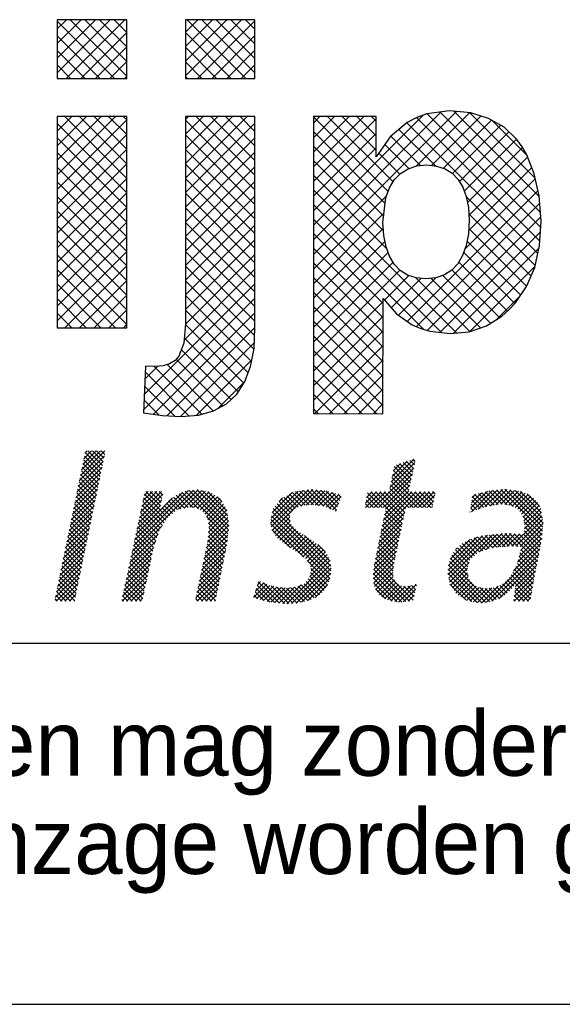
# Model space of a CAD drawing. Extents: x -33748 to 12452, y -14932 to 2888.
# Tile 189 of 194: x -19085 to -18785, y -14932 to -14387. Entities that reach past the tile are written whole.
import ezdxf

# ---------------------------------------------------------------- set-up
doc = ezdxf.new("R2010")
doc.units = 0
doc.header["$LTSCALE"] = 20
doc.layers.get('0').update_dxf_attribs({"color": 15, "linetype": 'CONTINUOUS'})
for name, color, linetype in [('00KAD025', 2, 'CONTINUOUS'), ('00KAD070', 5, 'CONTINUOUS'), ('7', 7, 'CONTINUOUS'), ('BL$2----', 7, 'CONTINUOUS')]:
    doc.layers.add(name, color=color, linetype=linetype)
doc.styles.add('BURO-018', font='BUROFONT.shx', dxfattribs={"height": 36})

# ---------------------------------------------------------------- blocks, each defined once
blk = doc.blocks.new('A4-VER')
at = {"layer": '00KAD025', "linetype": 'CONTINUOUS'}
blk.add_line((0, 0), (210, 0), dxfattribs=at)
at = {"layer": '00KAD070', "linetype": 'CONTINUOUS'}
blk.add_line((10, 10), (200, 10), dxfattribs=at)
blk = doc.blocks.new('*X5')
at = {"color": 0}
for p, q in [((-16.45, -46.53), (-13.95, -44.03)), ((-16.33, -45.96), (-14.4, -44.03)), ((-16.21, -45.4), (-14.85, -44.03)), ((-16.1, -44.83), (-15.3, -44.03)), ((-15.98, -44.27), (-15.75, -44.03)), ((-14.2, -45.51), (-15.68, -44.03)), ((-14.13, -45.14), (-15.23, -44.03)), ((-14.05, -44.77), (-14.79, -44.03)), ((-13.97, -44.4), (-14.34, -44.03)), ((-16.68, -47.66), (-14.12, -45.1)), ((-16.56, -47.09), (-14, -44.53)), ((-14.43, -46.63), (-16.12, -44.95)), ((-14.36, -46.26), (-16.04, -44.57)), ((-14.28, -45.89), (-15.97, -44.2)), ((15.23, -47.18), (17.55, -44.87)), ((15.35, -46.62), (16.88, -45.08)), ((17.53, -45.82), (16.82, -45.1)), ((17.61, -45.45), (17.16, -44.99)), ((17.7, -45.09), (17.49, -44.88)), ((-16.8, -48.23), (-14.23, -45.67)), ((-14.66, -47.75), (-16.35, -46.06)), ((-14.59, -47.38), (-16.27, -45.69)), ((-14.51, -47), (-16.2, -45.32)), ((13.51, -49.8), (17.54, -45.77)), ((15.11, -47.75), (17.67, -45.19)), ((15.46, -46.05), (16.21, -45.3)), ((17.12, -47.65), (15.47, -46.01)), ((17.2, -47.29), (15.55, -45.63)), ((17.29, -46.92), (15.8, -45.44)), ((17.37, -46.55), (16.14, -45.33)), ((17.45, -46.19), (16.48, -45.22)), ((-17.03, -49.36), (-14.47, -46.8)), ((-16.91, -48.79), (-14.35, -46.23)), ((-14.89, -48.87), (-16.58, -47.18)), ((-14.82, -48.49), (-16.5, -46.81)), ((-14.74, -48.12), (-16.43, -46.44)), ((13.96, -49.8), (17.41, -46.35)), ((14.41, -49.8), (17.29, -46.92)), ((17.92, -49.8), (15.24, -47.12)), ((18.37, -49.8), (15.32, -46.75)), ((17.04, -48.02), (15.4, -46.38)), ((-17.26, -50.49), (-14.7, -47.93)), ((-17.14, -49.92), (-14.58, -47.36)), ((-15.05, -49.61), (-16.73, -47.92)), ((-14.97, -49.24), (-16.66, -47.55)), ((-11.17, -54.27), (-4.9, -48.01)), ((-11.04, -53.7), (-5.41, -48.07)), ((-10.31, -50.27), (-8.19, -48.15)), ((-10.19, -49.7), (-8.64, -48.15)), ((-10.07, -49.13), (-9.09, -48.15)), ((-9.95, -48.56), (-9.54, -48.15)), ((-8.28, -49.64), (-9.77, -48.15)), ((-8.21, -49.27), (-9.32, -48.15)), ((-8.13, -48.89), (-8.87, -48.15)), ((-8.05, -48.52), (-8.42, -48.15)), ((-6.43, -49.98), (-4.45, -48)), ((-5.86, -49.86), (-4.07, -48.07)), ((-1.4, -52.49), (-5.75, -48.13)), ((-1.35, -52.08), (-5.37, -48.06)), ((-5.3, -49.75), (-3.69, -48.14)), ((-1.31, -51.68), (-4.97, -48.02)), ((-1.35, -51.18), (-4.55, -47.99)), ((-1.43, -50.65), (-4, -48.09)), ((-1.51, -50.13), (-3.45, -48.18)), ((2.95, -51.38), (6.28, -48.05)), ((3, -50.89), (5.76, -48.12)), ((3.02, -51.75), (6.8, -47.98)), ((3.1, -52.13), (7.26, -47.97)), ((6.87, -49.53), (5.5, -48.16)), ((7.31, -49.52), (5.89, -48.1)), ((6.02, -49.66), (7.67, -48.01)), ((7.83, -49.59), (6.29, -48.05)), ((6.57, -49.56), (8.08, -48.05)), ((8.36, -49.67), (6.69, -48)), ((7.06, -49.51), (8.48, -48.09)), ((9.11, -49.97), (7.09, -47.95)), ((7.48, -49.54), (8.85, -48.17)), ((9.67, -50.08), (7.59, -48)), ((9.78, -49.74), (8.09, -48.05)), ((9.89, -49.41), (8.59, -48.1)), ((14.56, -50.55), (17.03, -48.08)), ((14.67, -49.98), (17.16, -47.5)), ((17.03, -49.8), (15.09, -47.86)), ((17.47, -49.8), (15.16, -47.49)), ((23.36, -49.83), (25.05, -48.14)), ((23.42, -50.22), (25.59, -48.05)), ((24.11, -49.98), (26.09, -48)), ((24.8, -49.74), (26.58, -47.95)), ((26.56, -49.45), (25.2, -48.1)), ((25.38, -49.61), (27.04, -47.95)), ((27.08, -49.53), (25.6, -48.05)), ((25.9, -49.53), (27.43, -48.01)), ((27.68, -49.68), (26.01, -48.01)), ((30.67, -52.22), (26.42, -47.97)), ((26.43, -49.46), (27.82, -48.06)), ((30.7, -51.81), (26.82, -47.93)), ((26.84, -49.5), (28.21, -48.12)), ((30.74, -51.4), (27.34, -47.99)), ((30.66, -50.87), (27.87, -48.07)), ((30.57, -50.33), (28.4, -48.15)), ((-17.49, -51.62), (-14.93, -49.06)), ((-17.38, -51.05), (-14.82, -48.49)), ((-15.28, -50.73), (-16.96, -49.04)), ((-15.2, -50.36), (-16.89, -48.67)), ((-15.12, -49.98), (-16.81, -48.3)), ((-10.92, -53.13), (-6.05, -48.26)), ((-10.8, -52.56), (-7.06, -48.82)), ((-10.56, -51.42), (-8.16, -49.02)), ((-10.43, -50.85), (-8.04, -48.45)), ((-7.75, -51.07), (-10, -48.82)), ((-8.36, -50.01), (-9.92, -48.45)), ((-6.56, -50.01), (-7.45, -49.12)), ((-6.19, -49.93), (-7.2, -48.93)), ((-5.82, -49.86), (-6.95, -48.73)), ((-5.45, -49.78), (-6.69, -48.54)), ((-4.98, -49.8), (-6.38, -48.4)), ((-4.41, -49.92), (-6.07, -48.26)), ((-4.91, -49.81), (-3.31, -48.21)), ((-4.52, -49.87), (-3.01, -48.36)), ((-4.24, -50.04), (-2.74, -48.53)), ((-3.97, -50.22), (-2.46, -48.71)), ((-3.76, -50.46), (-2.19, -48.89)), ((-3.59, -50.73), (-2.02, -49.16)), ((-2.01, -49.18), (-2.49, -48.69)), ((3.12, -50.31), (5.16, -48.27)), ((3.81, -49.17), (4.16, -48.82)), ((5, -50.35), (3.82, -49.17)), ((5.22, -50.12), (4.02, -48.92)), ((5.44, -49.9), (4.3, -48.75)), ((5.76, -49.76), (4.59, -48.59)), ((6.08, -49.64), (4.88, -48.43)), ((6.47, -49.57), (5.17, -48.27)), ((7.88, -49.6), (9.21, -48.27)), ((8.27, -49.66), (9.56, -48.36)), ((8.61, -49.76), (9.91, -48.46)), ((8.93, -49.89), (10.14, -48.68)), ((10.01, -49.07), (9.2, -48.27)), ((10.12, -48.74), (9.82, -48.43)), ((12.61, -49.8), (14.21, -48.2)), ((12.62, -49.34), (13.76, -48.2)), ((13.43, -49.8), (12.68, -49.05)), ((12.74, -48.78), (13.31, -48.2)), ((13.88, -49.8), (12.76, -48.68)), ((14.33, -49.8), (12.84, -48.31)), ((12.86, -48.21), (12.86, -48.2)), ((13.06, -49.8), (14.66, -48.2)), ((16.38, -51.41), (13.18, -48.2)), ((16.46, -51.03), (13.63, -48.2)), ((16.54, -50.66), (14.08, -48.2)), ((14.21, -52.25), (18.25, -48.2)), ((14.33, -51.68), (17.8, -48.2)), ((14.44, -51.11), (17.35, -48.2)), ((16.62, -50.29), (14.53, -48.2)), ((16.69, -49.92), (14.98, -48.2)), ((17.1, -49.8), (18.7, -48.2)), ((18.82, -49.8), (17.22, -48.2)), ((17.55, -49.8), (19.15, -48.2)), ((19.27, -49.8), (17.67, -48.2)), ((18, -49.8), (19.6, -48.2)), ((19.49, -49.57), (18.12, -48.2)), ((18.45, -49.8), (19.7, -48.55)), ((19.56, -49.2), (18.57, -48.2)), ((18.9, -49.8), (19.58, -49.12)), ((19.64, -48.83), (19.02, -48.2)), ((19.72, -48.45), (19.47, -48.2)), ((23.43, -49.31), (24.44, -48.3)), ((24.31, -49.91), (23.46, -49.05)), ((23.49, -48.8), (23.84, -48.45)), ((24.65, -49.79), (23.51, -48.66)), ((24.98, -49.68), (23.77, -48.47)), ((25.36, -49.61), (24.13, -48.38)), ((25.75, -49.55), (24.49, -48.29)), ((26.15, -49.5), (24.85, -48.19)), ((27.23, -49.55), (28.59, -48.19)), ((27.6, -49.63), (28.91, -48.32)), ((27.88, -49.8), (29.22, -48.46)), ((28.16, -49.97), (29.48, -48.64)), ((28.37, -50.21), (29.75, -48.83)), ((28.54, -50.48), (29.96, -49.07)), ((30.4, -49.7), (29.1, -48.4)), ((-17.73, -52.75), (-15.17, -50.19)), ((-17.61, -52.18), (-15.05, -49.62)), ((-15.51, -51.84), (-17.19, -50.16)), ((-15.43, -51.47), (-17.12, -49.79)), ((-15.35, -51.1), (-17.04, -49.41)), ((-10.68, -51.99), (-8.27, -49.58)), ((-8.27, -51.9), (-10.24, -49.93)), ((-8.09, -51.63), (-10.16, -49.56)), ((-7.92, -51.35), (-10.08, -49.19)), ((-7.57, -50.8), (-8.32, -50.06)), ((-7.32, -50.6), (-8.1, -49.82)), ((-7.07, -50.4), (-7.89, -49.58)), ((-6.82, -50.21), (-7.68, -49.34)), ((-3.44, -51.04), (-1.85, -49.45)), ((-3.39, -51.43), (-1.69, -49.74)), ((-3.34, -51.83), (-1.53, -50.02)), ((9.09, -55.79), (3.22, -49.91)), ((4.93, -51.18), (3.42, -49.66)), ((4.91, -50.71), (3.62, -49.41)), ((9.25, -50.02), (9.91, -49.36)), ((9.56, -50.16), (9.68, -50.04)), ((12.53, -49.8), (12.53, -49.8)), ((12.98, -49.8), (12.61, -49.42)), ((16.3, -51.78), (14.65, -50.12)), ((19.34, -49.8), (19.46, -49.69)), ((23.65, -50.14), (23.35, -49.85)), ((23.98, -50.02), (23.41, -49.45)), ((28.72, -50.76), (30.17, -49.3)), ((28.77, -51.15), (30.33, -49.59)), ((28.83, -51.54), (30.49, -49.88)), ((-17.84, -53.31), (-15.28, -50.76)), ((-15.66, -52.59), (-17.35, -50.9)), ((-15.58, -52.22), (-17.27, -50.53)), ((-8.65, -52.87), (-10.48, -51.04)), ((-8.53, -52.53), (-10.4, -50.67)), ((-8.42, -52.2), (-10.32, -50.3)), ((-1.44, -52.89), (-3.57, -50.76)), ((-3.49, -53.33), (-1.35, -51.19)), ((-3.43, -52.82), (-1.41, -50.8)), ((-3.38, -52.32), (-1.47, -50.41)), ((8.99, -57.03), (2.97, -51.01)), ((9.06, -56.66), (3.05, -50.64)), ((9.1, -56.25), (3.13, -50.27)), ((3.27, -52.4), (4.9, -50.78)), ((3.45, -52.68), (4.94, -51.19)), ((13.98, -53.38), (16.5, -50.85)), ((14.09, -52.81), (16.62, -50.29)), ((16.15, -52.52), (14.49, -50.86)), ((16.23, -52.15), (14.57, -50.49)), ((23.31, -50.26), (23.3, -50.24)), ((27.97, -53.75), (30.69, -51.03)), ((30.63, -52.63), (28.66, -50.66)), ((28.79, -52.48), (30.62, -50.65)), ((28.84, -51.98), (30.56, -50.26)), ((-18.08, -54.45), (-15.52, -51.89)), ((-17.96, -53.88), (-15.4, -51.32)), ((-15.89, -53.71), (-17.58, -52.02)), ((-15.81, -53.33), (-17.5, -51.65)), ((-15.74, -52.96), (-17.42, -51.28)), ((-11.29, -54.84), (-8.13, -51.69)), ((-8.99, -53.87), (-10.71, -52.15)), ((-8.87, -53.54), (-10.63, -51.78)), ((-8.76, -53.2), (-10.55, -51.41)), ((-3.73, -54.47), (-1.35, -52.09)), ((-3.61, -53.9), (-1.3, -51.58)), ((-1.49, -53.29), (-3.4, -51.38)), ((-1.54, -53.69), (-3.33, -51.9)), ((6.35, -54.85), (2.97, -51.46)), ((4.98, -53.92), (3.08, -52.02)), ((3.65, -52.93), (5.06, -51.52)), ((3.9, -53.12), (5.25, -51.77)), ((4.15, -53.32), (5.47, -52.01)), ((13.74, -54.51), (16.26, -51.99)), ((13.86, -53.94), (16.38, -51.42)), ((15.91, -53.63), (14.26, -51.98)), ((15.99, -53.26), (14.34, -51.61)), ((16.07, -52.89), (14.42, -51.24)), ((28.41, -53.76), (30.74, -51.43)), ((28.43, -54.19), (30.69, -51.92)), ((30.59, -53.04), (28.79, -51.24)), ((30.44, -53.79), (28.82, -52.17)), ((30.52, -53.42), (28.86, -51.76)), ((-18.31, -55.58), (-15.75, -53.02)), ((-18.19, -55.01), (-15.63, -52.45)), ((-16.12, -54.82), (-17.81, -53.14)), ((-16.04, -54.45), (-17.73, -52.77)), ((-15.97, -54.08), (-17.65, -52.39)), ((-11.41, -55.41), (-8.54, -52.54)), ((-9.15, -54.61), (-10.87, -52.89)), ((-9.07, -54.24), (-10.79, -52.52)), ((-3.97, -55.6), (-1.46, -53.1)), ((-3.85, -55.04), (-1.41, -52.6)), ((-1.76, -54.81), (-3.46, -53.11)), ((-1.69, -54.44), (-3.42, -52.71)), ((-1.61, -54.07), (-3.37, -52.3)), ((4.41, -53.51), (5.71, -52.22)), ((4.67, -53.7), (5.98, -52.39)), ((4.93, -53.89), (6.26, -52.56)), ((5.2, -54.07), (6.53, -52.74)), ((5.47, -54.25), (6.81, -52.91)), ((5.75, -54.42), (7.08, -53.09)), ((9.02, -55.27), (6.42, -52.66)), ((13.51, -55.63), (16.02, -53.13)), ((13.63, -55.07), (16.14, -52.56)), ((15.68, -54.74), (14.03, -53.1)), ((15.76, -54.37), (14.11, -52.72)), ((15.84, -54), (14.19, -52.35)), ((21.04, -56.19), (24.55, -52.68)), ((21.05, -56.63), (25.06, -52.62)), ((21.09, -55.69), (23.96, -52.83)), ((21.12, -57.01), (25.56, -52.57)), ((21.27, -55.06), (23.28, -53.06)), ((24.25, -54.33), (23.08, -53.16)), ((24.58, -54.21), (23.38, -53.01)), ((24.91, -54.1), (23.72, -52.9)), ((25.24, -53.98), (24.06, -52.79)), ((24.25, -54.33), (26.06, -52.51)), ((25.6, -53.89), (24.41, -52.69)), ((26.01, -53.85), (24.81, -52.65)), ((24.94, -54.09), (26.57, -52.46)), ((26.43, -53.82), (25.22, -52.61)), ((25.59, -53.89), (27.05, -52.43)), ((26.85, -53.79), (25.62, -52.56)), ((27.26, -53.75), (26.03, -52.52)), ((26.08, -53.85), (27.47, -52.45)), ((27.71, -53.75), (26.43, -52.47)), ((26.56, -53.81), (27.9, -52.47)), ((28.16, -53.76), (26.84, -52.43)), ((27.05, -53.77), (28.33, -52.5)), ((30.15, -55.29), (27.3, -52.44)), ((27.53, -53.74), (28.75, -52.52)), ((30.22, -54.92), (27.77, -52.47)), ((28.14, -55.38), (30.6, -52.91)), ((30.3, -54.54), (28.25, -52.49)), ((28.28, -54.78), (30.65, -52.42)), ((30.37, -54.17), (28.72, -52.52)), ((-18.54, -56.71), (-15.98, -54.15)), ((-18.43, -56.14), (-15.87, -53.58)), ((-16.27, -55.57), (-17.96, -53.88)), ((-16.2, -55.2), (-17.88, -53.51)), ((-11.65, -56.56), (-9, -53.9)), ((-11.53, -55.98), (-8.77, -53.22)), ((-9.38, -55.73), (-11.11, -54)), ((-9.3, -55.36), (-11.03, -53.63)), ((-9.22, -54.98), (-10.95, -53.26)), ((-4.21, -56.74), (-1.63, -54.17)), ((-4.09, -56.17), (-1.52, -53.61)), ((-1.92, -55.56), (-3.6, -53.87)), ((-1.84, -55.18), (-3.53, -53.5)), ((6.03, -54.58), (7.36, -53.26)), ((6.28, -54.78), (7.61, -53.45)), ((6.52, -54.99), (7.87, -53.65)), ((6.73, -55.24), (8.12, -53.84)), ((6.91, -55.5), (8.33, -54.08)), ((8.52, -54.32), (7.78, -53.58)), ((13.46, -56.13), (15.9, -53.7)), ((15.53, -55.5), (13.88, -53.84)), ((15.6, -55.12), (13.96, -53.47)), ((23.15, -55.48), (21.79, -54.12)), ((21.83, -54.05), (21.94, -53.95)), ((23.28, -55.16), (22.01, -53.89)), ((23.51, -54.94), (22.24, -53.68)), ((23.74, -54.73), (22.48, -53.47)), ((23.97, -54.51), (22.78, -53.31)), ((24.95, -59.46), (30.4, -54.01)), ((27.7, -56.26), (30.51, -53.46)), ((30.08, -55.67), (28.46, -54.06)), ((-18.66, -57.27), (-16.1, -54.71)), ((-16.5, -56.68), (-18.19, -55)), ((-16.43, -56.31), (-18.11, -54.63)), ((-16.35, -55.94), (-18.04, -54.25)), ((-11.9, -57.7), (-9.23, -55.03)), ((-11.78, -57.13), (-9.12, -54.47)), ((-9.61, -56.84), (-11.35, -55.11)), ((-9.54, -56.47), (-11.27, -54.74)), ((-9.46, -56.1), (-11.19, -54.37)), ((-4.33, -57.31), (-1.75, -54.73)), ((-2.15, -56.67), (-3.84, -54.98)), ((-2.07, -56.3), (-3.76, -54.61)), ((-1.99, -55.93), (-3.68, -54.24)), ((4.6, -59.61), (9, -55.21)), ((8.89, -57.38), (6.69, -55.18)), ((6.94, -56.82), (8.86, -54.9)), ((7.02, -55.84), (8.53, -54.33)), ((7.07, -56.24), (8.72, -54.59)), ((13.41, -56.63), (15.78, -54.26)), ((13.43, -57.07), (15.66, -54.83)), ((15.44, -56.75), (13.65, -54.96)), ((15.43, -56.29), (13.73, -54.59)), ((15.48, -55.89), (13.8, -54.21)), ((23.08, -56.76), (21.3, -54.98)), ((23, -56.23), (21.43, -54.66)), ((23.05, -55.83), (21.61, -54.39)), ((25.5, -59.36), (30.29, -54.57)), ((26.22, -59.09), (30.18, -55.13)), ((29.86, -56.8), (28.2, -55.14)), ((29.93, -56.42), (28.29, -54.78)), ((30, -56.05), (28.37, -54.42)), ((-18.89, -58.4), (-16.33, -55.84)), ((-18.77, -57.84), (-16.22, -55.28)), ((-16.73, -57.8), (-18.42, -56.12)), ((-16.66, -57.43), (-18.34, -55.74)), ((-16.58, -57.06), (-18.27, -55.37)), ((-12.14, -58.84), (-9.47, -56.17)), ((-12.02, -58.27), (-9.35, -55.6)), ((-9.77, -57.58), (-11.5, -55.85)), ((-9.69, -57.21), (-11.42, -55.48)), ((-4.57, -58.45), (-1.98, -55.86)), ((-4.45, -57.88), (-1.86, -55.3)), ((-2.38, -57.79), (-4.07, -56.1)), ((-2.3, -57.42), (-3.99, -55.73)), ((-2.22, -57.05), (-3.92, -55.35)), ((5.08, -59.57), (9.06, -55.59)), ((5.57, -59.54), (9.11, -55.99)), ((8.76, -57.7), (7.05, -56)), ((16.73, -59.38), (13.46, -56.12)), ((13.49, -57.46), (15.55, -55.4)), ((17.12, -59.33), (13.51, -55.71)), ((13.55, -57.85), (15.48, -55.92)), ((17.49, -59.25), (13.57, -55.33)), ((24.5, -59.52), (21.05, -56.08)), ((24.9, -59.47), (21.1, -55.67)), ((25.29, -59.42), (21.18, -55.31)), ((21.19, -57.39), (23.18, -55.39)), ((21.29, -57.73), (23.03, -55.99)), ((29.66, -57.95), (27.8, -56.09)), ((27.92, -57.84), (30.07, -55.69)), ((29.73, -57.57), (27.97, -55.81)), ((29.8, -57.19), (28.11, -55.5)), ((-19.01, -58.97), (-16.45, -56.41)), ((-18.92, -59.33), (-16.56, -56.98)), ((-16.89, -58.55), (-18.57, -56.86)), ((-16.81, -58.17), (-18.5, -56.49)), ((-12.19, -59.33), (-9.59, -56.74)), ((-10, -58.69), (-11.74, -56.96)), ((-9.93, -58.32), (-11.66, -56.59)), ((-9.85, -57.95), (-11.58, -56.22)), ((-4.68, -59.01), (-2.1, -56.43)), ((-4.55, -59.33), (-2.21, -56.99)), ((-2.61, -58.91), (-4.31, -57.21)), ((-2.53, -58.54), (-4.23, -56.84)), ((-2.45, -58.16), (-4.15, -56.47)), ((6.11, -59.44), (9.08, -56.48)), ((6.71, -59.3), (9, -57.01)), ((8.18, -58.47), (6.79, -57.08)), ((8.4, -58.24), (6.95, -56.79)), ((8.59, -57.98), (7.03, -56.42)), ((15.86, -59.41), (13.41, -56.96)), ((16.33, -59.44), (13.42, -56.53)), ((13.68, -58.16), (15.41, -56.43)), ((13.86, -58.43), (15.46, -56.83)), ((14.04, -58.7), (15.57, -57.17)), ((24, -59.47), (21.03, -56.5)), ((23.46, -59.38), (21.13, -57.05)), ((21.48, -58), (23.03, -56.45)), ((21.66, -58.26), (23.09, -56.83)), ((21.85, -58.53), (23.23, -57.14)), ((27.75, -57.83), (27.08, -57.17)), ((29.46, -59.1), (27.31, -56.94)), ((29.53, -58.72), (27.47, -56.66)), ((29.6, -58.33), (27.64, -56.37)), ((27.78, -58.88), (29.87, -56.79)), ((27.85, -58.36), (29.96, -56.25)), ((-17.45, -59.33), (-18.8, -57.98)), ((-17.04, -59.29), (-18.73, -57.61)), ((-16.96, -58.92), (-18.65, -57.23)), ((-18.47, -59.33), (-16.68, -57.54)), ((-18.02, -59.33), (-16.8, -58.11)), ((-10.71, -59.33), (-11.98, -58.07)), ((-10.26, -59.33), (-11.9, -57.7)), ((-10.08, -59.07), (-11.82, -57.33)), ((-11.74, -59.33), (-9.71, -57.31)), ((-11.29, -59.33), (-9.83, -57.88)), ((-3.08, -59.33), (-4.46, -57.95)), ((-2.68, -59.28), (-4.38, -57.58)), ((-4.1, -59.33), (-2.33, -57.56)), ((-3.65, -59.33), (-2.44, -58.12)), ((1.2, -58.97), (2.57, -57.6)), ((1.4, -58.32), (2.25, -57.47)), ((2.86, -59.44), (1.48, -58.05)), ((1.54, -59.07), (2.88, -57.74)), ((3.36, -59.49), (1.58, -57.71)), ((1.6, -57.67), (1.93, -57.34)), ((3.86, -59.54), (1.69, -57.37)), ((1.89, -59.17), (3.23, -57.83)), ((4.36, -59.59), (2.23, -57.46)), ((2.24, -59.27), (3.63, -57.89)), ((2.59, -59.37), (4.02, -57.94)), ((2.97, -59.45), (4.42, -58)), ((4.81, -59.59), (3.01, -57.79)), ((3.37, -59.49), (4.89, -57.97)), ((5.23, -59.56), (3.55, -57.88)), ((3.78, -59.53), (5.4, -57.91)), ((5.65, -59.53), (4.07, -57.95)), ((4.19, -59.57), (6.07, -57.69)), ((6.03, -59.46), (4.57, -58.01)), ((6.4, -59.39), (4.98, -57.96)), ((6.75, -59.28), (5.38, -57.91)), ((7.07, -59.16), (5.75, -57.83)), ((7.39, -59.02), (6.06, -57.69)), ((7.67, -58.86), (6.37, -57.56)), ((7.95, -58.69), (6.59, -57.33)), ((7.49, -58.96), (8.76, -57.69)), ((15.33, -59.34), (13.49, -57.5)), ((14.65, -59.11), (13.64, -58.09)), ((14.29, -58.9), (15.74, -57.45)), ((14.58, -59.06), (15.99, -57.64)), ((14.86, -59.22), (16.3, -57.78)), ((15.22, -59.32), (16.68, -57.86)), ((15.61, -59.38), (17.21, -57.77)), ((16, -59.44), (17.8, -57.64)), ((16.47, -59.42), (17.72, -58.16)), ((17.57, -58.88), (16.52, -57.83)), ((17.65, -58.51), (16.95, -57.82)), ((17.73, -58.14), (17.33, -57.75)), ((17.81, -57.77), (17.7, -57.66)), ((22.84, -59.21), (21.23, -57.6)), ((22.08, -58.74), (23.42, -57.4)), ((22.36, -58.91), (23.65, -57.63)), ((22.64, -59.08), (23.92, -57.8)), ((22.91, -59.26), (24.22, -57.95)), ((23.27, -59.35), (24.61, -58.01)), ((23.65, -59.42), (25.02, -58.05)), ((24.04, -59.48), (25.52, -57.99)), ((25.64, -59.31), (24.28, -57.96)), ((24.44, -59.53), (26.15, -57.81)), ((25.96, -59.19), (24.82, -58.05)), ((26.29, -59.07), (25.25, -58.02)), ((26.56, -58.89), (25.65, -57.97)), ((26.82, -58.7), (25.99, -57.87)), ((27.08, -58.52), (26.31, -57.74)), ((27.32, -58.3), (26.59, -57.57)), ((27.53, -58.06), (26.85, -57.38)), ((27.78, -59.33), (29.77, -57.34)), ((29.25, -59.33), (27.9, -57.98)), ((28.23, -59.33), (29.68, -57.88)), ((-18.8, -59.33), (-19.03, -59.1)), ((-18.35, -59.33), (-18.96, -58.72)), ((-17.9, -59.33), (-18.88, -58.35)), ((-17.57, -59.33), (-16.91, -58.67)), ((-12.06, -59.33), (-12.21, -59.18)), ((-11.61, -59.33), (-12.14, -58.81)), ((-11.16, -59.33), (-12.06, -58.44)), ((-10.84, -59.33), (-9.95, -58.44)), ((-10.39, -59.33), (-10.07, -59.01)), ((-4.43, -59.33), (-4.69, -59.06)), ((-3.98, -59.33), (-4.62, -58.69)), ((-3.53, -59.33), (-4.54, -58.32)), ((-3.21, -59.33), (-2.56, -58.69)), ((1.62, -59.1), (1.27, -58.74)), ((2.25, -59.27), (1.37, -58.4)), ((16.98, -59.35), (17.6, -58.73)), ((27.9, -59.33), (27.74, -59.17)), ((28.35, -59.33), (27.8, -58.78)), ((28.8, -59.33), (27.85, -58.38)), ((28.67, -59.33), (29.58, -58.42)), ((29.12, -59.33), (29.49, -58.97)), ((-17.12, -59.33), (-17.03, -59.24)), ((-2.76, -59.33), (-2.68, -59.25))]:
    blk.add_line(p, q, dxfattribs=at)

msp = doc.modelspace()

# ---------------------------------------------------------------- linework, layer by layer
at = {"color": 170}
for p, q in [((-19064.23136, -14416.08057), (-19034.89068, -14386.73989)), ((-19064.23136, -14407.99834), (-19042.97291, -14386.73989)), ((-19064.23136, -14399.91611), (-19051.05514, -14386.73989)), ((-19064.23136, -14391.83388), (-19059.13737, -14386.73989)), ((-19032.59281, -14419.21204), (-19064.23136, -14387.5735)), ((-19059.2806, -14419.21204), (-19026.80845, -14386.73989)), ((-19025.72865, -14417.99397), (-19056.98274, -14386.73989)), ((-19025.72865, -14409.91174), (-19048.90051, -14386.73989)), ((-19025.72865, -14401.82951), (-19040.81828, -14386.73989)), ((-19025.72865, -14393.74728), (-19032.73605, -14386.73989)), ((-18993.24619, -14417.83547), (-18962.1506, -14386.73989)), ((-18993.24619, -14409.75324), (-18970.23283, -14386.73989)), ((-18993.24619, -14401.67101), (-18978.31506, -14386.73989)), ((-18993.24619, -14393.58878), (-18986.39729, -14386.73989)), ((-18959.85274, -14419.21204), (-18992.3249, -14386.73989)), ((-18986.54053, -14419.21204), (-18954.73833, -14387.40985)), ((-18954.73833, -14416.24422), (-18984.24267, -14386.73989)), ((-18954.73833, -14408.16199), (-18976.16044, -14386.73989)), ((-18954.73833, -14400.07976), (-18968.0782, -14386.73989)), ((-18954.73833, -14391.99753), (-18959.99597, -14386.73989)), ((-19051.19837, -14419.21204), (-19025.72865, -14393.74233)), ((-18967.93497, -14419.21204), (-18993.24619, -14393.90083)), ((-18978.4583, -14419.21204), (-18954.73833, -14395.49208)), ((-19040.67504, -14419.21204), (-19064.23136, -14395.65573)), ((-19048.75727, -14419.21204), (-19064.23136, -14403.73796)), ((-19043.11614, -14419.21204), (-19025.72865, -14401.82456)), ((-18976.0172, -14419.21204), (-18993.24619, -14401.98306)), ((-18970.37607, -14419.21204), (-18954.73833, -14403.57431)), ((-19056.8395, -14419.21204), (-19064.23136, -14411.82019)), ((-19035.03391, -14419.21204), (-19025.72865, -14409.90679)), ((-18984.09943, -14419.21204), (-18993.24619, -14410.06529)), ((-18962.29384, -14419.21204), (-18954.73833, -14411.65654)), ((-19026.95168, -14419.21204), (-19025.72865, -14417.98902)), ((-18992.18166, -14419.21204), (-18993.24619, -14418.14752)), ((-18922.39503, -14516.71116), (-18843.21987, -14437.536)), ((-18922.39503, -14508.62893), (-18851.54648, -14437.78038)), ((-18865.39295, -14467.79131), (-18835.8777, -14438.27606)), ((-18796.50776, -14501.73472), (-18859.39956, -14438.84291)), ((-18796.61602, -14493.54423), (-18852.28055, -14437.8797)), ((-18797.26812, -14484.8099), (-18844.69023, -14437.38779)), ((-18799.50409, -14474.4917), (-18835.70202, -14438.29376)), ((-19064.23136, -14472.65618), (-19031.87866, -14440.30348)), ((-19064.23136, -14464.57395), (-19039.96089, -14440.30348)), ((-19064.23136, -14456.49172), (-19048.04312, -14440.30348)), ((-19064.23136, -14448.40949), (-19056.12535, -14440.30348)), ((-19064.23136, -14440.32726), (-19064.20758, -14440.30348)), ((-19064.23136, -14480.73841), (-19025.72865, -14442.23571)), ((-19025.72865, -14482.65182), (-19064.23136, -14444.14912)), ((-19025.72865, -14474.56959), (-19059.99476, -14440.30348)), ((-19025.72865, -14466.48736), (-19051.91253, -14440.30348)), ((-19025.72865, -14458.40513), (-19043.8303, -14440.30348)), ((-19025.72865, -14450.3229), (-19035.74806, -14440.30348)), ((-19025.72865, -14442.24066), (-19027.66583, -14440.30348)), ((-18993.24619, -14474.41109), (-18959.13859, -14440.30348)), ((-18993.24619, -14466.32886), (-18967.22082, -14440.30348)), ((-18993.24619, -14458.24663), (-18975.30305, -14440.30348)), ((-18993.24619, -14450.1644), (-18983.38528, -14440.30348)), ((-18993.24619, -14442.08217), (-18991.46751, -14440.30348)), ((-18954.73833, -14480.90206), (-18993.24619, -14442.39421)), ((-18993.24619, -14482.49332), (-18954.73833, -14443.98546)), ((-18954.73833, -14472.81983), (-18987.25468, -14440.30348)), ((-18954.73833, -14464.7376), (-18979.17245, -14440.30348)), ((-18954.73833, -14456.65537), (-18971.09022, -14440.30348)), ((-18954.73833, -14448.57314), (-18963.00799, -14440.30348)), ((-18954.73833, -14440.49091), (-18954.92576, -14440.30348)), ((-18922.39503, -14500.5467), (-18861.34042, -14439.49209)), ((-18922.39503, -14468.21778), (-18894.48074, -14440.30348)), ((-18922.39503, -14460.13554), (-18902.56297, -14440.30348)), ((-18922.39503, -14452.05331), (-18910.6452, -14440.30348)), ((-18922.39503, -14443.97108), (-18918.72743, -14440.30348)), ((-18880.97893, -14481.92139), (-18922.39503, -14440.50529)), ((-18922.39503, -14476.30001), (-18887.6859, -14441.59088)), ((-18878.27604, -14476.54206), (-18914.51461, -14440.30348)), ((-18887.6859, -14459.04996), (-18906.43238, -14440.30348)), ((-18887.6859, -14450.96773), (-18898.35015, -14440.30348)), ((-18887.6859, -14442.8855), (-18890.26792, -14440.30348)), ((-18798.15239, -14516.25455), (-18870.62465, -14443.78229)), ((-18797.01792, -14509.30679), (-18865.38225, -14440.94246)), ((-18856.982, -14467.46259), (-18829.58466, -14440.06525)), ((-18850.47334, -14469.03616), (-18823.71485, -14442.27766)), ((-18803.96129, -14461.95226), (-18823.53151, -14442.38205)), ((-18882.57955, -14488.40301), (-18922.39503, -14448.58752)), ((-18922.39503, -14484.38224), (-18887.6859, -14449.67311)), ((-18854.75518, -14467.73399), (-18875.03205, -14447.45712)), ((-18845.30563, -14471.95068), (-18818.5648, -14445.20985)), ((-18841.55113, -14476.27841), (-18814.09937, -14448.82665)), ((-19064.23136, -14488.82064), (-19025.72865, -14450.31794)), ((-19025.72865, -14490.73405), (-19064.23136, -14452.23135)), ((-18954.73833, -14488.9843), (-18993.24619, -14450.47644)), ((-18993.24619, -14490.57555), (-18954.73833, -14452.06769)), ((-18863.08263, -14467.48877), (-18879.43944, -14451.13196)), ((-18838.85114, -14481.66065), (-18809.98025, -14452.78976)), ((-19064.23136, -14496.90287), (-19025.72865, -14458.40017)), ((-19025.72865, -14498.81628), (-19064.23136, -14460.31358)), ((-18954.73833, -14497.06653), (-18993.24619, -14458.55867)), ((-18993.24619, -14498.65778), (-18954.73833, -14460.14992)), ((-18883.46918, -14495.5956), (-18922.39503, -14456.66975)), ((-18922.39503, -14492.46447), (-18887.6859, -14457.75534)), ((-18874.47037, -14472.26549), (-18886.191, -14460.54486)), ((-18869.52351, -14469.13012), (-18882.87991, -14455.77372)), ((-18837.07639, -14487.96813), (-18806.53516, -14457.4269)), ((-18883.55351, -14503.59351), (-18922.39503, -14464.75198)), ((-18836.22963, -14495.2036), (-18803.68671, -14462.66068)), ((-19064.23136, -14504.9851), (-19025.72865, -14466.4824)), ((-19025.72865, -14506.89851), (-19064.23136, -14468.39581)), ((-18954.73833, -14505.14876), (-18993.24619, -14466.6409)), ((-18993.24619, -14506.74001), (-18954.73833, -14468.23215)), ((-18836.38211, -14503.43831), (-18801.42907, -14468.48527)), ((-19064.23136, -14513.06733), (-19025.72865, -14474.56463)), ((-19025.72865, -14514.98074), (-19064.23136, -14476.47804)), ((-18954.73833, -14513.23099), (-18993.24619, -14474.72313)), ((-18993.24619, -14514.82224), (-18954.73833, -14476.31438)), ((-18881.67608, -14513.55317), (-18922.39503, -14472.83421)), ((-18838.40606, -14513.54449), (-18799.47629, -14474.61472)), ((-19064.23136, -14521.14956), (-19025.72865, -14482.64686)), ((-18843.13005, -14560.18142), (-18922.39503, -14480.91644)), ((-18870.51692, -14553.73758), (-18797.9865, -14481.20716)), ((-19025.72865, -14523.06297), (-19064.23136, -14484.56027)), ((-18954.73833, -14521.31322), (-18993.24619, -14482.80536)), ((-18993.24619, -14522.90447), (-18954.73833, -14484.39661)), ((-18922.39503, -14524.79339), (-18881.81811, -14484.21647)), ((-18799.59504, -14522.89413), (-18837.78575, -14484.70342)), ((-19064.23136, -14529.23179), (-19025.72865, -14490.72909)), ((-19025.72865, -14531.1452), (-19064.23136, -14492.6425)), ((-18954.73833, -14529.39545), (-18993.24619, -14490.88759)), ((-18993.24619, -14530.9867), (-18954.73833, -14492.47884)), ((-18851.41609, -14559.97762), (-18922.39503, -14488.99867)), ((-18865.40903, -14556.71192), (-18797.00682, -14488.30972)), ((-19064.23136, -14537.31402), (-19025.72865, -14498.81132)), ((-18954.73833, -14537.47768), (-18993.24619, -14498.96982)), ((-18922.39503, -14532.87562), (-18883.23688, -14493.71747)), ((-18861.20727, -14558.26867), (-18922.39503, -14497.0809)), ((-18859.39546, -14558.78058), (-18796.44533, -14495.83045)), ((-18801.88997, -14528.68143), (-18836.28017, -14494.29123)), ((-19025.72865, -14539.22743), (-19064.23136, -14500.72473)), ((-18993.24619, -14539.06893), (-18954.73833, -14500.56108)), ((-18922.39503, -14540.95785), (-18883.65304, -14502.21586)), ((-18852.39513, -14559.86249), (-18796.66961, -14504.13696)), ((-18804.32999, -14534.32364), (-18836.32396, -14502.32967)), ((-19064.23136, -14545.39626), (-19025.72865, -14506.89355)), ((-19025.72865, -14547.30966), (-19064.23136, -14508.80696)), ((-18954.73833, -14545.55991), (-18993.24619, -14507.05205)), ((-18993.24619, -14547.15116), (-18954.73833, -14508.64331)), ((-18883.76367, -14543.7945), (-18922.39503, -14505.16313)), ((-18922.39503, -14549.04008), (-18882.706, -14509.35105)), ((-18807.58219, -14539.15367), (-18837.31029, -14509.42557)), ((-19064.23136, -14553.47849), (-19025.72865, -14514.97578)), ((-18954.73833, -14553.64214), (-18993.24619, -14515.13428)), ((-18883.77996, -14551.86044), (-18922.39503, -14513.24536)), ((-18844.79619, -14560.34577), (-18797.44381, -14512.99339)), ((-19025.72865, -14555.39189), (-19064.23136, -14516.88919)), ((-18993.25293, -14555.24014), (-18954.73833, -14516.72554)), ((-18922.39503, -14557.12231), (-18880.93706, -14515.66434)), ((-18810.90813, -14543.90996), (-18839.16005, -14515.65804)), ((-19031.94283, -14557.25995), (-19064.23136, -14524.97142)), ((-19059.93059, -14557.25995), (-19025.72865, -14523.05801)), ((-18994.01817, -14564.0876), (-18954.73833, -14524.80777)), ((-18954.92952, -14561.53318), (-18993.24619, -14523.21651)), ((-18922.39503, -14565.20454), (-18878.25037, -14521.05988)), ((-18883.79626, -14559.92637), (-18922.39503, -14521.3276)), ((-18922.39503, -14573.28677), (-18874.49688, -14525.38862)), ((-18819.31643, -14551.66612), (-18845.60078, -14525.38177)), ((-18814.82247, -14548.07786), (-18841.87546, -14521.02486)), ((-18835.73412, -14559.36593), (-18799.6874, -14523.31921)), ((-19051.84836, -14557.25995), (-19025.72865, -14531.14025)), ((-18955.34579, -14569.19914), (-18993.24619, -14531.29874)), ((-18883.81255, -14567.99231), (-18922.39503, -14529.40983)), ((-18883.01872, -14541.99269), (-18869.45796, -14528.43193)), ((-18879.24665, -14546.30286), (-18862.89084, -14529.94704)), ((-18875.23624, -14550.37467), (-18854.38864, -14529.52707)), ((-18835.83033, -14559.39892), (-18865.63014, -14529.5991)), ((-18829.81164, -14557.33537), (-18857.22223, -14529.92479)), ((-18824.27441, -14554.79037), (-18850.72609, -14528.33869)), ((-19040.02506, -14557.25995), (-19064.23136, -14533.05365)), ((-19016.01182, -14594.16349), (-18954.73833, -14532.89)), ((-19048.10729, -14557.25995), (-19064.23136, -14541.13588)), ((-19043.76613, -14557.25995), (-19025.72865, -14539.22248)), ((-19016.35165, -14602.58555), (-18954.73833, -14540.97223)), ((-18956.67768, -14575.94949), (-18993.24619, -14539.38098)), ((-18883.82884, -14576.05824), (-18922.39503, -14537.49206)), ((-18821.03506, -14552.7491), (-18807.88618, -14539.60022)), ((-19035.6839, -14557.25995), (-19025.72865, -14547.30471)), ((-18958.52195, -14582.18744), (-18993.24619, -14547.46321)), ((-18922.39503, -14581.369), (-18883.76153, -14542.7355)), ((-18883.84514, -14584.12418), (-18922.39503, -14545.57429)), ((-19056.18952, -14557.25995), (-19064.23136, -14549.21811)), ((-19010.8575, -14605.17362), (-18954.73833, -14549.05446)), ((-18922.39503, -14589.45123), (-18883.77789, -14550.83409)), ((-19027.60167, -14557.25995), (-19025.72865, -14555.38694)), ((-19003.57102, -14605.96938), (-18954.73833, -14557.13669)), ((-18960.8803, -14587.91133), (-18993.2767, -14555.51492)), ((-18883.86143, -14592.19011), (-18922.39503, -14553.65652)), ((-18922.39503, -14597.53346), (-18883.79425, -14558.93268)), ((-18964.03862, -14592.83524), (-18993.9201, -14562.95376)), ((-18883.87773, -14600.25605), (-18922.39503, -14561.73875)), ((-18995.87585, -14606.35643), (-18955.11703, -14565.59762)), ((-18967.96661, -14596.98948), (-18995.55004, -14569.40605)), ((-18887.2957, -14604.92031), (-18922.39503, -14569.82098)), ((-18921.58033, -14604.80099), (-18883.81061, -14567.03127)), ((-18972.52815, -14600.51016), (-18998.35231, -14574.68601)), ((-18987.1218, -14605.68461), (-18956.5034, -14575.06622)), ((-18913.52613, -14604.82902), (-18883.82697, -14575.12986)), ((-19015.67199, -14585.74143), (-19008.53934, -14578.60878)), ((-18984.10381, -14605.09897), (-19010.48832, -14578.71445)), ((-18977.739, -14603.38154), (-19003.41161, -14577.70894)), ((-18895.40616, -14604.89208), (-18922.39503, -14577.90321)), ((-18991.26538, -14606.01963), (-19015.51187, -14581.77313)), ((-18903.51661, -14604.86386), (-18922.39503, -14585.98544)), ((-18905.47193, -14604.85705), (-18883.84333, -14583.22845)), ((-18999.17684, -14606.1904), (-19015.82534, -14589.5419)), ((-18975.53521, -14602.18026), (-18960.31086, -14586.9559)), ((-18897.41773, -14604.88508), (-18883.85969, -14591.32704)), ((-18911.62707, -14604.83563), (-18922.39503, -14594.06767)), ((-19007.86325, -14605.58622), (-19016.13881, -14597.31066)), ((-18919.73753, -14604.80741), (-18922.39503, -14602.1499)), ((-18889.36353, -14604.91311), (-18883.87605, -14599.42564))]:
    msp.add_line(p, q, dxfattribs=at)
at = {"layer": '7', "color": 170, "linetype": 'CONTINUOUS'}
for p, q in [((-19025.72865, -14386.73989), (-19064.23136, -14386.73989)), ((-19064.23136, -14386.73989), (-19064.23136, -14419.21204)), ((-19025.72865, -14419.21204), (-19025.72865, -14386.73989)), ((-18954.73833, -14386.73989), (-18993.24619, -14386.73989)), ((-18993.24619, -14386.73989), (-18993.24619, -14419.21204)), ((-18954.73833, -14419.21204), (-18954.73833, -14386.73989)), ((-19064.23136, -14419.21204), (-19025.72865, -14419.21204)), ((-18993.24619, -14419.21204), (-18954.73833, -14419.21204)), ((-18859.5279, -14438.86028), (-18865.16157, -14440.82407)), ((-18846.95654, -14437.15936), (-18859.5279, -14438.86028)), ((-18835.29749, -14438.33454), (-18846.95654, -14437.15936)), ((-18825.34451, -14441.34981), (-18835.29749, -14438.33454)), ((-19064.23136, -14440.30348), (-19064.23136, -14557.25995)), ((-19025.72865, -14440.30348), (-19064.23136, -14440.30348)), ((-19025.72865, -14557.25995), (-19025.72865, -14440.30348)), ((-18993.24619, -14440.30348), (-18993.24619, -14555.16215)), ((-18954.73833, -14440.30348), (-18993.24619, -14440.30348)), ((-18954.73833, -14557.38881), (-18954.73833, -14440.30348)), ((-18922.39503, -14440.30348), (-18922.39503, -14604.79816)), ((-18887.6859, -14440.30348), (-18922.39503, -14440.30348)), ((-18887.6859, -14462.69896), (-18887.6859, -14440.30348)), ((-18870.53236, -14443.70533), (-18879.95959, -14451.56565)), ((-18865.16157, -14440.82407), (-18870.53236, -14443.70533)), ((-18816.83475, -14446.19486), (-18825.34451, -14441.34981)), ((-18809.75788, -14453.00371), (-18816.83475, -14446.19486)), ((-18879.95959, -14451.56565), (-18887.6859, -14462.69896)), ((-18806.74776, -14457.0653), (-18809.75788, -14453.00371)), ((-18804.12937, -14461.51863), (-18806.74776, -14457.0653)), ((-18800.06777, -14471.99734), (-18804.12937, -14461.51863)), ((-18877.60407, -14475.39919), (-18874.06821, -14471.86333)), ((-18874.06821, -14471.86333), (-18869.87776, -14469.24494)), ((-18869.87776, -14469.24494), (-18865.02755, -14467.67287)), ((-18865.02755, -14467.67287), (-18859.5279, -14467.15229)), ((-18859.5279, -14467.15229), (-18854.15711, -14467.80689)), ((-18854.15711, -14467.80689), (-18849.44607, -14469.37895)), ((-18849.44607, -14469.37895), (-18845.51333, -14471.73447)), ((-18845.51333, -14471.73447), (-18842.24035, -14475.14147)), ((-18880.22246, -14479.85251), (-18877.60407, -14475.39919)), ((-18842.24035, -14475.14147), (-18839.62196, -14479.46078)), ((-18797.31537, -14484.17698), (-18800.06777, -14471.99734)), ((-18882.18625, -14485.2233), (-18880.22246, -14479.85251)), ((-18839.62196, -14479.46078), (-18837.78702, -14484.69756)), ((-18883.88718, -14498.975), (-18882.18625, -14485.2233)), ((-18837.78702, -14484.69756), (-18836.47783, -14490.72295)), ((-18796.26905, -14498.19155), (-18797.31537, -14484.17698)), ((-18836.47783, -14490.72295), (-18836.0861, -14497.79467)), ((-18883.36659, -14506.18073), (-18883.88718, -14498.975)), ((-18836.0861, -14497.79467), (-18836.47783, -14505.26326)), ((-18797.18651, -14511.80924), (-18796.26905, -14498.19155)), ((-18882.0574, -14512.46384), (-18883.36659, -14506.18073)), ((-18836.47783, -14505.26326), (-18837.78702, -14511.80924)), ((-18880.22246, -14517.70577), (-18882.0574, -14512.46384)), ((-18837.78702, -14511.80924), (-18839.75081, -14517.31404)), ((-18799.8049, -14523.86002), (-18797.18651, -14511.80924)), ((-18877.60407, -14522.15909), (-18880.22246, -14517.70577)), ((-18839.75081, -14517.31404), (-18842.37436, -14521.89622)), ((-18874.33108, -14525.56094), (-18877.60407, -14522.15909)), ((-18870.26949, -14528.18448), (-18874.33108, -14525.56094)), ((-18845.64734, -14525.43208), (-18849.8378, -14528.05047)), ((-18842.37436, -14521.89622), (-18845.64734, -14525.43208)), ((-18804.39224, -14534.46759), (-18799.8049, -14523.86002)), ((-18865.55329, -14529.62254), (-18870.26949, -14528.18448)), ((-18860.1825, -14530.27713), (-18865.55329, -14529.62254)), ((-18854.68285, -14529.62254), (-18860.1825, -14530.27713)), ((-18849.8378, -14528.05047), (-18854.68285, -14529.62254)), ((-18810.54649, -14543.50825), (-18804.39224, -14534.46759)), ((-18883.88718, -14604.93217), (-18883.75832, -14541.14757)), ((-18883.75832, -14541.14757), (-18876.42373, -14549.52848)), ((-18818.00993, -14550.84283), (-18814.08235, -14547.43583)), ((-18814.08235, -14547.43583), (-18810.54649, -14543.50825)), ((-18876.42373, -14549.52848), (-18867.77995, -14555.68789)), ((-18826.52485, -14556.20847), (-18818.00993, -14550.84283)), ((-19064.23136, -14557.25995), (-19025.72865, -14557.25995)), ((-18993.24619, -14555.16215), (-18994.16366, -14565.76972)), ((-18955.26407, -14568.78499), (-18954.73833, -14557.38881)), ((-18867.77995, -14555.68789), (-18862.9349, -14557.78054)), ((-18862.9349, -14557.78054), (-18857.82698, -14559.22374)), ((-18836.0861, -14559.48661), (-18826.52485, -14556.20847)), ((-18857.82698, -14559.22374), (-18846.69367, -14560.53294)), ((-18846.69367, -14560.53294), (-18836.0861, -14559.48661)), ((-18994.16366, -14565.76972), (-18996.9109, -14572.97544)), ((-18957.22786, -14578.73796), (-18955.26407, -14568.78499)), ((-18996.9109, -14572.97544), (-18999.00871, -14575.46498)), ((-19015.3788, -14578.47509), (-19016.42512, -14604.40643)), ((-19010.00801, -14578.73796), (-19015.3788, -14578.47509)), ((-19005.55468, -14578.34624), (-19010.00801, -14578.73796)), ((-19002.01882, -14577.29476), (-19005.55468, -14578.34624)), ((-18999.00871, -14575.46498), (-19002.01882, -14577.29476)), ((-18960.37199, -14587.11887), (-18957.22786, -14578.73796)), ((-18964.82532, -14594.06173), (-18960.37199, -14587.11887)), ((-18970.58784, -14599.43252), (-18964.82532, -14594.06173)), ((-18977.65955, -14603.36011), (-18970.58784, -14599.43252)), ((-19016.42512, -14604.40643), (-19005.95156, -14605.84964)), ((-19005.95156, -14605.84964), (-18995.60171, -14606.37022)), ((-18995.60171, -14606.37022), (-18985.9116, -14605.58677)), ((-18985.9116, -14605.58677), (-18977.65955, -14603.36011)), ((-18922.39503, -14604.79816), (-18883.88718, -14604.93217))]:
    msp.add_line(p, q, dxfattribs=at)

# ---------------------------------------------------------------- block references
at = {"color": 170, "xscale": 5.42988489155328, "yscale": 5.42988489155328, "zscale": 5.42988489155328}
msp.add_blockref('*X5', (-18962.0821, -14386.4163), dxfattribs=at)
at = {"layer": 'BL$2----', "xscale": 20, "yscale": 20, "zscale": 20}
msp.add_blockref('A4-VER', (-21148.0224, -14931.81975), dxfattribs=at)

# ---------------------------------------------------------------- texts
at = {"color": 1, "style": 'BURO-018'}
for s, p in [('Deze tekening blijft eigendom en mag zonder onze schriftelijke toestemming niet', (-19748.0224, -14805.29347)), ('gekopieerd of aan derden ter inzage worden gegeven, noch voor of door derden worden gebruikt', (-19748.0224, -14859.67362))]:
    msp.add_text(s, height=36, dxfattribs=at).set_placement(p)

doc.saveas('drawing.dxf')
